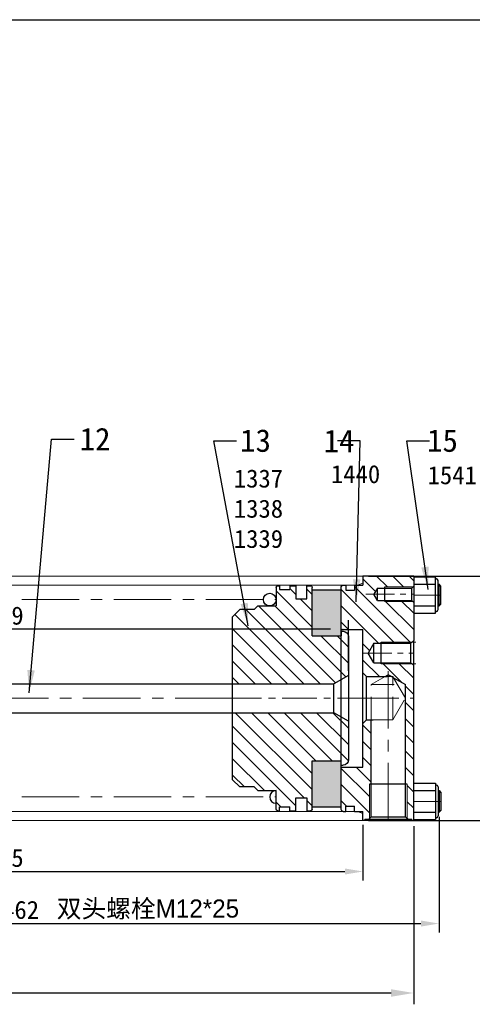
# Model space of a CAD drawing. Header units: millimetres. Extents: x 851 to 3615, y 7178 to 8197.
# Tile 4 of 6: x 1720 to 1970, y 7653 to 8197. Entities that reach past the tile are written whole.
import ezdxf

# ---------------------------------------------------------------- set-up
doc = ezdxf.new("R2010")
doc.units = ezdxf.units.MM
doc.header["$MEASUREMENT"] = 0
doc.linetypes.add('CENTER', pattern=[50.8, 31.75, -6.35, 6.35, -6.35])
doc.linetypes.add('DASHED', pattern=[19.05, 12.7, -6.35])
doc.layers.get('Defpoints').update_dxf_attribs({"lineweight": 25})
for name, color, linetype, lineweight in [('图层1', 7, 'Continuous', 25), ('图层2', 3, 'CENTER', 13), ('图层3', 2, 'Continuous', 13), ('图层4', 1, 'Continuous', 30), ('图层5', 5, 'DASHED', 13), ('图层7', 4, 'Continuous', 13)]:
    doc.layers.add(name, color=color, linetype=linetype, lineweight=lineweight)
doc.dimstyles.new('ISO-25', dxfattribs={"dimscale": 2, "dimtxt": 2.5, "dimasz": 2.5, "dimexe": 1.25, "dimexo": 0.625, "dimtad": 1, "dimtxsty": 'Standard', "dimcen": 2.5, "dimadec": 0, "dimazin": 0, "dimtfac": 1, "dimtmove": 0, "dimatfit": 3, "dimfxl": 0, "dimarcsym": 0})

# ---------------------------------------------------------------- blocks, each defined once
blk = doc.blocks.new('*D81')
at = {"layer": 'Defpoints', "color": 0, "transparency": 16777216}
for p in [(1522.77, 7860.6), (1901.77, 7835.1), (1522.77, 7828.15)]:
    blk.add_point(p, dxfattribs=at)
at = {"layer": '图层3', "color": 0, "lineweight": -2, "transparency": 16777216}
for p, q in [((1522.77, 7830.65), (1522.77, 7865.6)), ((1901.77, 7837.6), (1901.77, 7865.6)), ((1891.77, 7860.6), (1532.77, 7860.6))]:
    blk.add_line(p, q, dxfattribs=at)
at = {"layer": '图层3', "color": 0, "transparency": 16777216}
for points in [[(1532.77, 7862.26), (1532.77, 7858.93), (1522.77, 7860.6)], [(1891.77, 7858.93), (1891.77, 7862.26), (1901.77, 7860.6)]]:
    blk.add_solid(points, dxfattribs=at)
at = {"layer": '图层3', "color": 0, "transparency": 16777216, "insert": (1712.27, 7868.1), "char_height": 10, "attachment_point": 5}
blk.add_mtext('379', dxfattribs=at)
blk = doc.blocks.new('15小活塞')
at = {"layer": '图层7'}
h = blk.add_hatch(dxfattribs=at)
h.set_pattern_fill('ANSI31', color=256, scale=2, style=0)
h.set_pattern_definition([(45, (0, 0), (-4.490128, 4.490128), [])])
h.paths.add_polyline_path([(1171.02, 2.28, 0.414214), (1168.02, 5.28), (1167.02, 5.28), (1167.02, 2.78), (1151.02, 2.78), (1151.02, 29.48, 0.414214), (1150.02, 30.48), (1148.02, 30.48), (1148.02, 23.28), (1142.02, 23.28), (1142.02, 30.48), (1138.62, 30.48), (1138.62, 28.28), (1133.02, 28.28), (1133.02, 30.48), (1132.02, 30.48, 0.414214), (1131.02, 29.48), (1131.02, 19.28), (1121.02, 19.28), (1119.02, 17.28), (1111.02, 17.28), (1107.02, 13.28), (1107.02, -23.72), (1141.08, -23.72), (1139.06, -20.22), (1143.1, -20.22), (1141.08, -23.72), (1163.02, -23.72), (1171.02, -19.1)])
h.paths.add_polyline_path([(1171.02, -44.34), (1163.02, -39.72), (1107.02, -39.72), (1107.02, -76.72), (1111.02, -80.72), (1119.02, -80.72), (1121.02, -82.72), (1131.02, -82.72), (1131.02, -92.92, 0.414214), (1132.02, -93.92), (1133.02, -93.92), (1133.02, -91.72), (1138.62, -91.72), (1138.62, -93.92), (1142.02, -93.92), (1142.02, -86.72), (1148.02, -86.72), (1148.02, -93.92), (1150.02, -93.92, 0.414214), (1151.02, -92.92), (1151.02, -66.22), (1167.02, -66.22), (1167.02, -68.72), (1168.02, -68.72, 0.414214), (1171.02, -65.72)])
h.paths.add_polyline_path([(1165.56, -11.6), (1168.48, -11.6), (1168.48, -15.35), (1165.56, -15.35)], flags=24)
h.paths.add_polyline_path([(1126.02, 13.16), (1138.1, 13.16), (1138.1, 9.41), (1126.02, 9.41)], flags=24)
h.paths.add_polyline_path([(1137.41, -19.41), (1142.83, -19.41), (1142.83, -15.66), (1137.41, -15.66)], flags=24)
at = {"layer": '图层1'}
for p, q in [((1131.02, 29.78), (1131.02, 19.28)), ((1133.02, 30.48), (1133.02, 28.28)), ((1133.02, 28.28), (1138.62, 28.28)), ((1138.62, 30.48), (1138.62, 28.28)), ((1142.02, 30.48), (1142.02, 23.28)), ((1148.02, 23.28), (1148.02, 30.48)), ((1151.02, 29.48), (1151.02, 2.78)), ((1142.02, 23.28), (1148.02, 23.28)), ((1111.02, 17.28), (1107.02, 13.28)), ((1119.02, 17.28), (1111.02, 17.28)), ((1119.02, 17.28), (1121.02, 19.28)), ((1119.02, 17.28), (1119.02, 17.28)), ((1121.02, 19.28), (1131.02, 19.28)), ((1107.02, 13.28), (1107.02, -76.72)), ((1151.02, 2.78), (1167.02, 2.78)), ((1167.02, 5.28), (1167.02, 2.78)), ((1167.02, 5.28), (1168.02, 5.28)), ((1171.02, -65.72), (1171.02, 2.28)), ((1171.02, -19.1), (1163.02, -23.72)), ((1107.02, -23.72), (1163.02, -23.72)), ((1163.02, -23.72), (1163.02, -39.72)), ((1107.02, -39.72), (1163.02, -39.72)), ((1171.02, -44.34), (1163.02, -39.72)), ((1151.02, -66.22), (1167.02, -66.22)), ((1151.02, -66.22), (1151.02, -92.92)), ((1167.02, -68.72), (1167.02, -66.22)), ((1167.02, -68.72), (1168.02, -68.72)), ((1111.02, -80.72), (1107.02, -76.72)), ((1119.02, -80.72), (1111.02, -80.72)), ((1119.02, -80.72), (1119.02, -80.72)), ((1119.02, -80.72), (1121.02, -82.72)), ((1121.02, -82.72), (1131.02, -82.72)), ((1131.02, -93.22), (1131.02, -82.72)), ((1142.02, -93.92), (1142.02, -86.72)), ((1142.02, -86.72), (1148.02, -86.72)), ((1148.02, -86.72), (1148.02, -93.92)), ((1133.02, -91.72), (1138.62, -91.72)), ((1133.02, -93.92), (1133.02, -91.72)), ((1138.62, -93.92), (1138.62, -91.72))]:
    blk.add_line(p, q, dxfattribs=at)
at = {"layer": '图层1', "ltscale": 0.6}
for p, q in [((1132.02, 30.48), (1133.02, 30.48)), ((1138.62, 30.48), (1142.02, 30.48)), ((1148.02, 30.48), (1150.02, 30.48)), ((1132.02, -93.92), (1133.02, -93.92)), ((1138.62, -93.92), (1142.02, -93.92)), ((1148.02, -93.92), (1150.02, -93.92))]:
    blk.add_line(p, q, dxfattribs=at)
at = {"layer": '图层1'}
for centre, radius, start, end in [((1132.02, 29.48), 1, 90, 180), ((1150.02, 29.48), 1, 0, 90), ((1168.02, 2.28), 3, 0, 90), ((1168.02, -65.72), 3, 270, 0), ((1132.02, -92.92), 1, 180, 270), ((1150.02, -92.92), 1, 270, 0)]:
    blk.add_arc(centre, radius, start, end, dxfattribs=at)
at = {"layer": '图层2', "ltscale": 0.6}
blk.add_line((1104.01, -31.72), (1173.31, -31.72), dxfattribs=at)
blk = doc.blocks.new('125-135后发兰')
at = {"layer": '图层7'}
h = blk.add_hatch(dxfattribs=at)
h.set_pattern_fill('ANSI31', color=256, scale=2, style=0)
h.set_pattern_definition([(45, (126.245, -377.435), (-4.49013, 4.49013), [])])
h.paths.add_polyline_path([(727.57, -630.09), (726.57, -630.09), (726.57, -611.09), (726.07, -610.59), (723.97, -610.59), (723.97, -610.09), (722.97, -610.09), (722.97, -615.09), (718.27, -615.09), (718.27, -617.89), (713.47, -617.89), (713.47, -615.09), (711.97, -615.09, 0.414214), (710.97, -616.09), (710.97, -639.59), (722.97, -639.59), (722.97, -663.59), (724.97, -665.59), (727.57, -665.59)])
h.paths.add_polyline_path([(746.37, -677.59), (750.97, -677.59), (750.97, -610.09), (749.97, -610.09), (749.97, -610.59), (747.87, -610.59), (747.37, -611.09), (747.37, -630.09), (746.37, -630.09)])
h.paths.add_polyline_path([(750.97, -677.59), (746.37, -677.59), (746.37, -685.16), (739.81, -688.95), (739.44, -689.59), (738.7, -689.59), (736.97, -690.59), (735.24, -689.59), (724.97, -689.59), (722.97, -691.59), (722.97, -702.59), (725.85, -702.59), (728.97, -697.19), (732.97, -697.19), (732.97, -696.59), (750.07, -696.59), (750.97, -695.69)])
h.paths.add_polyline_path([(734.97, -731.09), (750.57, -731.09), (750.97, -730.69), (750.97, -709.49), (750.07, -708.59), (732.97, -708.59), (732.97, -707.99), (728.97, -707.99), (725.85, -702.59), (722.97, -702.59), (722.97, -715.59), (710.97, -715.59), (710.97, -739.09, 0.414214), (711.97, -740.09), (713.47, -740.09), (713.47, -737.29), (718.27, -737.29), (718.27, -740.09), (722.97, -740.09), (722.97, -745.09), (750.97, -745.09), (750.97, -739.49), (750.57, -739.09), (734.97, -739.09), (734.97, -738.49), (730.97, -738.49), (729.01, -735.09), (730.97, -731.69), (734.97, -731.69)])
h.paths.add_polyline_path([(737.01, -689.19), (746.93, -689.19), (746.93, -694.44), (737.01, -694.44)], flags=25)
h.paths.add_polyline_path([(736.18, -707.95), (743.76, -707.95), (743.76, -713.2), (736.18, -713.2)], flags=25)
h.paths.add_polyline_path([(739.76, -722.01), (746.18, -722.01), (746.18, -727.26), (739.76, -727.26)], flags=24)
at = {"layer": '图层1'}
for p, q in [((750.97, -610.09), (722.97, -610.09)), ((722.97, -610.09), (722.97, -615.09)), ((722.97, -610.09), (722.97, -615.09)), ((723.97, -610.09), (723.97, -610.59)), ((749.97, -610.59), (723.97, -610.59)), ((726.07, -610.59), (727.57, -612.09)), ((727.57, -612.09), (727.57, -665.59)), ((727.57, -612.09), (746.37, -612.09)), ((747.87, -610.59), (746.37, -612.09)), ((746.37, -612.09), (746.37, -685.16)), ((749.97, -610.09), (749.97, -610.59)), ((750.97, -610.09), (750.97, -709.49)), ((710.97, -616.09), (710.97, -739.09)), ((711.97, -615.09), (713.47, -615.09)), ((713.47, -615.09), (713.47, -617.89)), ((713.47, -617.89), (718.27, -617.89)), ((718.27, -615.09), (722.97, -615.09)), ((718.27, -615.09), (718.27, -617.89)), ((747.37, -630.09), (726.57, -630.09)), ((710.97, -639.59), (722.97, -639.59)), ((722.97, -639.59), (722.97, -715.59)), ((724.97, -665.59), (722.97, -663.59)), ((724.97, -665.59), (724.97, -689.59)), ((724.97, -665.59), (728.57, -665.59)), ((739.81, -688.95), (746.37, -685.16)), ((724.97, -689.59), (722.97, -691.59)), ((724.97, -689.59), (736.24, -689.59)), ((735.24, -689.59), (736.97, -690.59)), ((738.7, -689.59), (736.97, -690.59)), ((738.7, -689.59), (739.44, -689.59)), ((739.81, -688.95), (739.44, -689.59)), ((739.44, -689.16), (739.44, -689.59)), ((750.97, -695.69), (749.47, -697.19)), ((728.97, -697.19), (725.85, -702.59)), ((728.97, -697.19), (749.47, -697.19)), ((728.97, -697.19), (728.97, -707.99)), ((732.97, -696.59), (732.97, -708.59)), ((749.47, -697.19), (749.47, -707.99)), ((728.97, -707.99), (725.85, -702.59)), ((728.97, -707.99), (749.47, -707.99)), ((749.47, -707.99), (750.97, -709.49)), ((750.97, -745.09), (750.97, -709.49)), ((710.97, -715.59), (722.97, -715.59)), ((730.97, -731.69), (729.01, -735.09)), ((730.97, -731.69), (749.97, -731.69)), ((730.97, -731.69), (730.97, -738.49)), ((734.97, -731.09), (734.97, -739.09)), ((749.97, -731.69), (750.97, -730.69)), ((749.97, -731.69), (749.97, -738.49)), ((713.47, -740.09), (713.47, -737.29)), ((713.47, -737.29), (718.27, -737.29)), ((718.27, -740.09), (718.27, -737.29)), ((730.97, -738.49), (729.01, -735.09)), ((730.97, -738.49), (749.97, -738.49)), ((749.97, -738.49), (750.97, -739.49)), ((711.97, -740.09), (713.47, -740.09)), ((718.27, -740.09), (722.97, -740.09)), ((722.97, -745.09), (722.97, -740.09)), ((722.97, -745.09), (722.97, -740.09)), ((750.97, -745.09), (722.97, -745.09))]:
    blk.add_line(p, q, dxfattribs=at)
for centre, start, end in [((711.97, -616.09), 90, 180), ((711.97, -739.09), 180, 270)]:
    blk.add_arc(centre, 1, start, end, dxfattribs=at)
at = {"layer": '图层2'}
for p, q in [((736.97, -610.09), (736.97, -693.34)), ((710.97, -677.59), (750.97, -677.59))]:
    blk.add_line(p, q, dxfattribs=at)
at = {"layer": '图层2', "ltscale": 0.5}
for p, q in [((722.97, -702.59), (750.97, -702.59)), ((724.47, -735.09), (750.97, -735.09))]:
    blk.add_line(p, q, dxfattribs=at)
at = {"layer": '图层5'}
for p, q in [((727.57, -665.59), (739.44, -665.59)), ((727.57, -665.59), (727.57, -685.16)), ((739.44, -665.59), (739.44, -689.16)), ((739.44, -665.59), (746.37, -677.59)), ((746.37, -677.59), (739.81, -688.95)), ((727.57, -685.16), (746.37, -685.16)), ((727.57, -685.16), (735.24, -689.59)), ((735.24, -689.59), (738.7, -689.59)), ((738.7, -689.59), (739.81, -688.95))]:
    blk.add_line(p, q, dxfattribs=at)
at = {"layer": '图层7'}
for p, q in [((726.57, -611.09), (726.57, -630.09)), ((747.37, -611.09), (747.37, -630.09)), ((732.97, -696.59), (750.07, -696.59)), ((732.97, -708.59), (750.07, -708.59)), ((734.97, -731.09), (750.57, -731.09)), ((734.97, -739.09), (750.57, -739.09))]:
    blk.add_line(p, q, dxfattribs=at)
blk = doc.blocks.new('*D86')
at = {"layer": 'Defpoints', "color": 0, "transparency": 16777216}
for p in [(1514.77, 7754.98), (1909.77, 7754.98), (1909.77, 7726.75)]:
    blk.add_point(p, dxfattribs=at)
at = {"layer": '图层3', "color": 0, "lineweight": -2, "transparency": 16777216}
for p, q in [((1514.77, 7752.48), (1514.77, 7721.75)), ((1909.77, 7752.48), (1909.77, 7721.75)), ((1524.77, 7726.75), (1899.77, 7726.75))]:
    blk.add_line(p, q, dxfattribs=at)
at = {"layer": '图层3', "color": 0, "transparency": 16777216}
for points in [[(1524.77, 7728.42), (1524.77, 7725.08), (1514.77, 7726.75)], [(1899.77, 7725.08), (1899.77, 7728.42), (1909.77, 7726.75)]]:
    blk.add_solid(points, dxfattribs=at)
at = {"layer": '图层3', "color": 0, "transparency": 16777216, "insert": (1712.27, 7734.25), "char_height": 10, "attachment_point": 5}
blk.add_mtext('395', dxfattribs=at)
blk = doc.blocks.new('*D87')
at = {"layer": 'Defpoints', "color": 0, "transparency": 16777216}
for p in [(1951.77, 7759.48), (1489.77, 7752.53), (1951.77, 7697.99)]:
    blk.add_point(p, dxfattribs=at)
at = {"layer": '图层3', "color": 0, "lineweight": -2, "transparency": 16777216}
for p, q in [((1951.77, 7756.98), (1951.77, 7692.99)), ((1489.77, 7750.03), (1489.77, 7692.99)), ((1499.77, 7697.99), (1941.77, 7697.99))]:
    blk.add_line(p, q, dxfattribs=at)
at = {"layer": '图层3', "color": 0, "transparency": 16777216}
for points in [[(1499.77, 7699.65), (1499.77, 7696.32), (1489.77, 7697.99)], [(1941.77, 7696.32), (1941.77, 7699.65), (1951.77, 7697.99)]]:
    blk.add_solid(points, dxfattribs=at)
at = {"layer": '图层3', "color": 0, "transparency": 16777216, "insert": (1720.77, 7705.49), "char_height": 10, "attachment_point": 5}
blk.add_mtext('462', dxfattribs=at)
blk = doc.blocks.new('*D121')
at = {"layer": 'Defpoints', "color": 0, "transparency": 16777216}
for p in [(1191.77, 7786.48), (1937.77, 7754.98), (1937.77, 7659.63)]:
    blk.add_point(p, dxfattribs=at)
at = {"layer": '图层7', "color": 0, "lineweight": -2, "transparency": 16777216}
for p, q in [((1191.77, 7783.36), (1191.77, 7653.38)), ((1937.77, 7751.86), (1937.77, 7653.38)), ((1204.27, 7659.63), (1925.27, 7659.63))]:
    blk.add_line(p, q, dxfattribs=at)
at = {"layer": '图层7', "color": 0, "transparency": 16777216}
for points in [[(1204.27, 7661.71), (1204.27, 7657.54), (1191.77, 7659.63)], [(1925.27, 7661.71), (1925.27, 7657.54), (1937.77, 7659.63)]]:
    blk.add_solid(points, dxfattribs=at)
at = {"layer": '图层7', "color": 0, "transparency": 16777216, "insert": (1564.77, 7669), "char_height": 12.5, "attachment_point": 5}
blk.add_mtext('746', dxfattribs=at)
blk = doc.blocks.new('*D122')
at = {"layer": 'Defpoints', "color": 0, "transparency": 16777216}
for p in [(1909.77, 7889.98), (1909.77, 7754.98), (1999.53, 7754.98)]:
    blk.add_point(p, dxfattribs=at)
at = {"layer": '图层7', "color": 0, "lineweight": -2, "transparency": 16777216}
for p, q in [((1912.9, 7889.98), (2005.78, 7889.98)), ((1999.53, 7877.48), (1999.53, 7767.48)), ((1912.9, 7754.98), (2005.78, 7754.98))]:
    blk.add_line(p, q, dxfattribs=at)
at = {"layer": '图层7', "color": 0, "transparency": 16777216}
for points in [[(1997.44, 7877.48), (2001.61, 7877.48), (1999.53, 7889.98)], [(1997.44, 7767.48), (2001.61, 7767.48), (1999.53, 7754.98)]]:
    blk.add_solid(points, dxfattribs=at)
at = {"layer": '图层7', "color": 0, "transparency": 16777216, "insert": (1990.15, 7822.48), "char_height": 12.5, "attachment_point": 5, "rotation": 90}
blk.add_mtext('135', dxfattribs=at)

msp = doc.modelspace()

# ---------------------------------------------------------------- hatches: boundary and pattern name
at = {"layer": '图层7'}
h = msp.add_hatch(dxfattribs=at)
h.set_pattern_fill('ANGLE', color=256, scale=5, angle=315)
h.set_pattern_definition([(45, (-55.5202, 8151.8672), (-0.9722718, 0.9722718), [1, -0.375]), (135, (-55.5202, 8151.8672), (-0.9722718, -0.9722718), [1, -0.375])])
h.paths.add_polyline_path([(1897.772, 7762.484), (1881.772, 7762.484), (1881.772, 7787.984), (1897.772, 7787.984)])
h.paths.add_polyline_path([(1897.772, 7856.984), (1881.772, 7856.984), (1881.772, 7882.484), (1897.772, 7882.484)])

# ---------------------------------------------------------------- linework, layer by layer
at = {"layer": '图层1'}
for p, q in [((1937.772, 7889.484), (1949.772, 7889.484)), ((1949.772, 7869.484), (1949.772, 7889.484)), ((1937.772, 7885.484), (1949.772, 7885.484)), ((1950.272, 7888.484), (1950.272, 7888.484)), ((1951.272, 7871.484), (1951.272, 7887.484)), ((1951.272, 7885.484), (1951.772, 7885.484)), ((1951.772, 7873.484), (1951.772, 7885.484)), ((1952.772, 7884.484), (1951.772, 7885.484)), ((1952.772, 7874.484), (1952.772, 7884.484)), ((1881.772, 7882.484), (1897.772, 7882.484)), ((1937.772, 7873.484), (1949.772, 7873.484)), ((1951.272, 7873.484), (1951.772, 7873.484)), ((1951.772, 7873.484), (1952.772, 7874.484)), ((1937.772, 7869.484), (1949.772, 7869.484)), ((1950.272, 7870.484), (1950.272, 7870.484)), ((1526.036, 7830.484), (1893.772, 7830.484)), ((1526.036, 7814.484), (1893.772, 7814.484)), ((1937.772, 7775.484), (1949.772, 7775.484)), ((1949.772, 7775.484), (1949.772, 7755.484)), ((1950.272, 7774.484), (1950.272, 7774.484)), ((1937.772, 7771.484), (1949.772, 7771.484)), ((1951.272, 7773.484), (1951.272, 7757.484)), ((1951.272, 7771.484), (1951.772, 7771.484)), ((1951.772, 7771.484), (1951.772, 7759.484)), ((1951.772, 7771.484), (1952.772, 7770.484)), ((1952.772, 7770.484), (1952.772, 7760.484)), ((1881.772, 7762.484), (1897.772, 7762.484)), ((1937.772, 7759.484), (1949.772, 7759.484)), ((1951.272, 7759.484), (1951.772, 7759.484)), ((1952.772, 7760.484), (1951.772, 7759.484)), ((1937.772, 7755.484), (1949.772, 7755.484)), ((1950.272, 7756.484), (1950.272, 7756.484))]:
    msp.add_line(p, q, dxfattribs=at)
msp.add_circle((1858.272, 7876.984), 3.5, dxfattribs=at)
for centre, radius, start, end in [((1950.272, 7888.984), 0.5, 180, 270), ((1950.272, 7887.484), 1, 0, 90), ((1950.272, 7869.984), 0.5, 90, 180), ((1950.272, 7871.484), 1, 270, 0), ((1950.272, 7774.984), 0.5, 180, 270), ((1950.272, 7773.484), 1, 0, 90), ((1861.772, 7767.984), 3.5, 90, 270), ((1950.272, 7755.984), 0.5, 90, 180), ((1950.272, 7757.484), 1, 270, 0)]:
    msp.add_arc(centre, radius, start, end, dxfattribs=at)
at = {"layer": '图层2'}
for p, q in [((1937.772, 7879.484), (1952.772, 7879.484)), ((1619.772, 7876.984), (1861.772, 7876.984)), ((1837.772, 7822.484), (1522.772, 7822.484)), ((1619.772, 7767.984), (1861.772, 7767.984)), ((1937.772, 7765.484), (1952.772, 7765.484))]:
    msp.add_line(p, q, dxfattribs=at)
at = {"layer": '图层4'}
msp.add_line((850.772, 8197.419), (2250.772, 8197.419), dxfattribs=at)
at = {"layer": '图层7'}
for p, q in [((1514.772, 7889.984), (1909.772, 7889.984)), ((1909.772, 7886.076), (1909.772, 7889.984)), ((1621.372, 7884.984), (1906.772, 7884.984)), ((1906.772, 7884.984), (1909.772, 7886.076)), ((1952.772, 7884.484), (1951.272, 7884.484)), ((1952.772, 7874.484), (1951.272, 7874.484)), ((1921.772, 7853.484), (1938.872, 7853.484)), ((1921.772, 7841.484), (1938.872, 7841.484)), ((1952.772, 7770.484), (1951.272, 7770.484)), ((1621.561, 7759.984), (1906.772, 7759.984)), ((1906.772, 7759.984), (1909.772, 7758.892)), ((1909.772, 7758.892), (1909.772, 7754.984)), ((1952.772, 7760.484), (1951.272, 7760.484)), ((1514.772, 7754.984), (1909.772, 7754.984))]:
    msp.add_line(p, q, dxfattribs=at)

# ---------------------------------------------------------------- block references
at = {"layer": '图层1', "xscale": -1, "rotation": 180}
for name, p in [('125-135后发兰', (1186.802, 7144.896)), ('15小活塞', (730.755, 7790.766))]:
    msp.add_blockref(name, p, dxfattribs=at)

# ---------------------------------------------------------------- texts
at = {"layer": '图层3'}
for s, insert, char_height, attachment_point in [('12', (1753.393, 7971.939), 12.5, 1), ('13', (1858.974, 7958.439), 12.5, 9), ('14', (1905.081, 7958.439), 12.5, 9), ('15', (1962.192, 7958.439), 12.5, 9), ('{\\f隶书|b0|i0|c134|p49;\\C2;双头螺栓M12*25}', (1740.763, 7711.298), 10, 1)]:
    msp.add_mtext(s, dxfattribs=dict(at, insert=insert, char_height=char_height, attachment_point=attachment_point))
at = {"layer": '图层3', "char_height": 10, "attachment_point": 1}
for s, insert, width in [('1337\\P1338\\P1339', (1838.478, 7948.908), 37.18861), ('1440', (1892.089, 7951.342), 99.24121), ('1541', (1945.44, 7950.744), 99.24121)]:
    msp.add_mtext(s, dxfattribs=dict(at, insert=insert, width=width))

# ---------------------------------------------------------------- dimensions: what is measured, and where the dimension line sits
at = {"layer": '图层3'}
dim = msp.add_linear_dim(base=(1522.772, 7860.596), p1=(1901.772, 7835.102), p2=(1522.772, 7828.145), angle=180, dimstyle='ISO-25', override={"dimscale": 4, "dimtxsty": 'Standard'}, dxfattribs=at)
dim.commit()
dim.dimension.update_dxf_attribs({"geometry": '*D81', "text_midpoint": (1712.272, 7868.096)})
for base, p1, p2, override, picture, middle in [((1951.772, 7697.985), (1489.772, 7752.528), (1951.772, 7759.484), {"dimscale": 4, "dimtxsty": 'Standard'}, '*D87', (1720.772, 7705.485)), ((1909.772, 7726.751), (1514.772, 7754.984), (1909.772, 7754.984), {"dimscale": 4}, '*D86', (1712.272, 7734.251))]:
    dim = msp.add_linear_dim(base=base, p1=p1, p2=p2, dimstyle='ISO-25', override=override, dxfattribs=at)
    dim.commit()
    dim.dimension.update_dxf_attribs({"geometry": picture, "text_midpoint": middle})
at = {"layer": '图层7'}
dim = msp.add_linear_dim(base=(1999.526, 7754.984), p1=(1909.772, 7889.984), p2=(1909.772, 7754.984), angle=90, dimstyle='ISO-25', override={"dimscale": 5}, dxfattribs=at)
dim.commit()
dim.dimension.update_dxf_attribs({"geometry": '*D122', "text_midpoint": (1990.151, 7822.484)})
dim = msp.add_linear_dim(base=(1937.772, 7659.628), p1=(1191.772, 7786.484), p2=(1937.772, 7754.984), dimstyle='ISO-25', override={"dimscale": 5}, dxfattribs=at)
dim.commit()
dim.dimension.update_dxf_attribs({"geometry": '*D121', "text_midpoint": (1564.772, 7669.003)})

# ---------------------------------------------------------------- leaders
at = {"layer": '图层3', "annotation_type": 0, "has_hookline": 1, "text_width": 16.667}
for points, hookline_direction in [([(1725.47, 7825.53), (1737.768, 7965.689), (1750.268, 7965.689)], 0), ([(1846.465, 7862.588), (1827.479, 7964.689), (1839.979, 7964.689)], 0), ([(1906.024, 7875.681), (1908.206, 7964.689), (1895.706, 7964.689)], 1), ([(1945.719, 7882.622), (1934.067, 7964.689), (1946.567, 7964.689)], 0)]:
    msp.add_leader(points, dimstyle='ISO-25', override={"dimscale": 5, "dimgap": 0.625, "dimtad": 0}, dxfattribs=dict(at, hookline_direction=hookline_direction))

doc.saveas('drawing.dxf')
